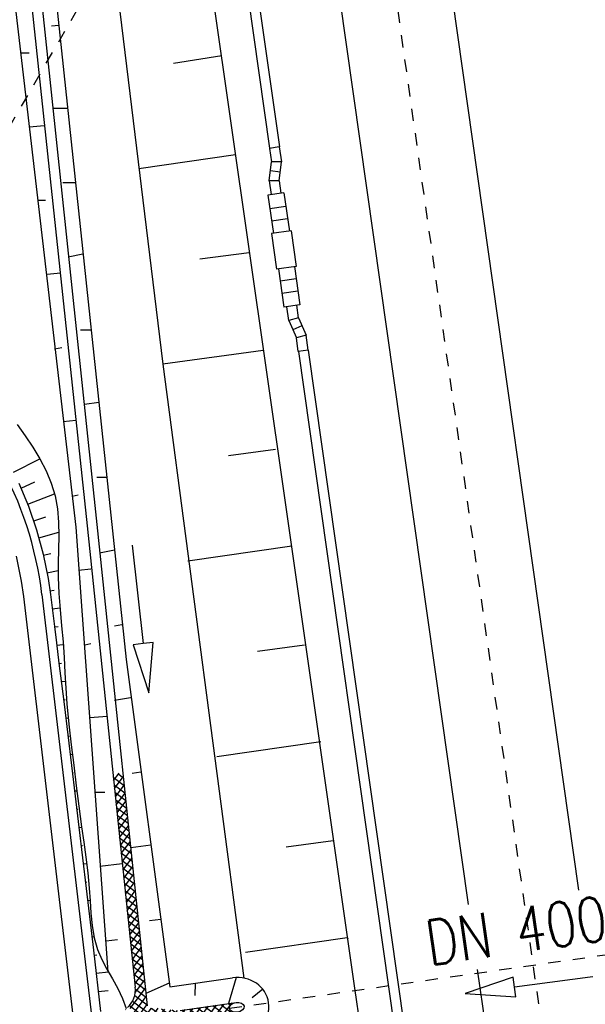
# Model space of a CAD drawing. Extents: x 446388 to 447135, y 445359 to 446567.
# Tile 33 of 80: x 446566 to 446589, y 445851 to 445891. Entities that reach past the tile are written whole.
import ezdxf

# ---------------------------------------------------------------- set-up
doc = ezdxf.new("R2010")
doc.units = 0
doc.header["$LTSCALE"] = 2
doc.header["$MEASUREMENT"] = 0
for name, pattern in [('ACAD_ISO05W100', [0.5, 0.25, -0.25]), ('AUSGEZOGEN', [0]), ('STRICHLINIEX2', [0.5, 0.25, -0.25])]:
    doc.linetypes.add(name, pattern=pattern)
doc.layers.get('0').update_dxf_attribs({"linetype": 'AUSGEZOGEN'})
for name, color, linetype in [('DB-Bahnachse', 7, 'CONTINUOUS'), ('DB-Böschungen', 15, 'CONTINUOUS'), ('DB-Durchlässe', 15, 'CONTINUOUS'), ('DB-Gleisachse', 7, 'CONTINUOUS'), ('DB-GRABEN', 15, 'AUSGEZOGEN'), ('DB-Kabelanlagen', 15, 'CONTINUOUS'), ('DB-RRB_41-201d', 15, 'CONTINUOUS'), ('DB-Wege', 15, 'CONTINUOUS'), ('FBRTOP', 250, 'AUSGEZOGEN')]:
    doc.layers.add(name, color=color, linetype=linetype)
doc.styles.add('ROMANS', font='romans.shx', dxfattribs={"width": 0.8})

# ---------------------------------------------------------------- blocks, each defined once
blk = doc.blocks.new('*X477')
at = {"color": 0, "linetype": 'ByBlock'}
for p, q in [((-997261, -722974), (-997056, -722769)), ((-997004, -723174), (-997261, -722918)), ((-997138, -723169), (-996749, -722780)), ((-996675, -723186), (-997093, -722768)), ((-996831, -723180), (-996441, -722791)), ((-996345, -723198), (-996763, -722780)), ((-996523, -723191), (-996134, -722802)), ((-996015, -723209), (-996433, -722791)), ((-996216, -723202), (-995827, -722813)), ((-995685, -723221), (-996103, -722803)), ((-995909, -723213), (-995520, -722824)), ((-995355, -723233), (-995773, -722815)), ((-995602, -723224), (-995212, -722835)), ((-995025, -723245), (-995443, -722827)), ((-995294, -723235), (-994905, -722846)), ((-994695, -723256), (-995113, -722838)), ((-994987, -723246), (-994598, -722857)), ((-994365, -723268), (-994783, -722850)), ((-994680, -723257), (-994290, -722868)), ((-994035, -723280), (-994453, -722862)), ((-994373, -723268), (-993983, -722878)), ((-993705, -723292), (-994123, -722873)), ((-994065, -723279), (-993676, -722889)), ((-993375, -723303), (-993793, -722885)), ((-993758, -723290), (-993369, -722900)), ((-993045, -723315), (-993463, -722897)), ((-993451, -723301), (-993061, -722911)), ((-993144, -723312), (-992754, -722922)), ((-992715, -723327), (-993133, -722909)), ((-992836, -723323), (-992447, -722933)), ((-992385, -723339), (-992803, -722920)), ((-992529, -723334), (-992140, -722944)), ((-992055, -723350), (-992474, -722932)), ((-992222, -723344), (-991832, -722955)), ((-991725, -723362), (-992144, -722944)), ((-991915, -723355), (-991525, -722966)), ((-991395, -723374), (-991814, -722956)), ((-991607, -723366), (-991218, -722977)), ((-991066, -723386), (-991484, -722967)), ((-991300, -723377), (-990911, -722988)), ((-990736, -723397), (-991154, -722979)), ((-990993, -723388), (-990603, -722999)), ((-990406, -723409), (-990824, -722991)), ((-990685, -723399), (-990296, -723010)), ((-990076, -723421), (-990494, -723003)), ((-990378, -723410), (-989989, -723021)), ((-989746, -723433), (-990164, -723014)), ((-990071, -723421), (-989682, -723032)), ((-989416, -723444), (-989834, -723026)), ((-989764, -723432), (-989374, -723043)), ((-989086, -723456), (-989504, -723038)), ((-989456, -723443), (-989067, -723053)), ((-988756, -723468), (-989174, -723050)), ((-989149, -723454), (-988760, -723064)), ((-988622, -723283), (-988844, -723061)), ((-988842, -723465), (-988622, -723245))]:
    blk.add_line(p, q, dxfattribs=at)
blk = doc.blocks.new('*X478')
at = {"color": 0, "linetype": 'ByBlock'}
for p, q in [((-987041, -720091), (-987442, -719691)), ((-987442, -719837), (-987367, -719762)), ((-987441, -720155), (-987042, -719755)), ((-987042, -719773), (-987090, -719724)), ((-987041, -720410), (-987441, -720010)), ((-987441, -720472), (-987041, -720073)), ((-987040, -720729), (-987441, -720328)), ((-987440, -720790), (-987041, -720391)), ((-987040, -721048), (-987440, -720647)), ((-987440, -721108), (-987040, -720708)), ((-987039, -721366), (-987440, -720966)), ((-987439, -721425), (-987040, -721026)), ((-987039, -721685), (-987439, -721284)), ((-987439, -721743), (-987039, -721344)), ((-987502, -722125), (-987039, -721661)), ((-987119, -722241), (-987448, -721912)), ((-987055, -721986), (-987439, -721603)), ((-987611, -722552), (-987058, -721999)), ((-987184, -722494), (-987513, -722166)), ((-987686, -722946), (-987166, -722425)), ((-987287, -723028), (-987642, -722672)), ((-987249, -722748), (-987577, -722419)), ((-988622, -723245), (-988452, -723075)), ((-988538, -723479), (-988145, -723086)), ((-987790, -723797), (-988514, -723073)), ((-988285, -723544), (-987838, -723097)), ((-987383, -723886), (-988184, -723085)), ((-988079, -723656), (-987275, -722852)), ((-987911, -723807), (-987220, -723116)), ((-987192, -723759), (-987854, -723097)), ((-987242, -723391), (-987686, -722946)), ((-986798, -723517), (-987198, -723116)), ((-988400, -723506), (-988622, -723283)), ((-987549, -723762), (-987270, -723484)), ((-987144, -723358), (-987017, -723231)), ((-986946, -723478), (-986858, -723390)), ((-987297, -723829), (-987189, -723721)), ((-987775, -723988), (-987763, -723977))]:
    blk.add_line(p, q, dxfattribs=at)

msp = doc.modelspace()

# ---------------------------------------------------------------- linework, layer by layer
at = {"layer": 'DB-Bahnachse', "linetype": 'ACAD_ISO05W100'}
msp.add_line((446576.217, 445925.725), (446587.547, 445845.791), dxfattribs=at)
at = {"layer": 'DB-Böschungen', "linetype": 'Continuous'}
for p, q in [((446573.015, 445896.141), (446576.555, 445871.397)), ((446569.721, 445892.636), (446571.646, 445876.789)), ((446574.026, 445889.243), (446572.077, 445888.94)), ((446574.583, 445885.244), (446570.684, 445884.687)), ((446575.139, 445881.294), (446573.139, 445881.041)), ((446575.695, 445877.345), (446571.646, 445876.789)), ((446571.646, 445876.789), (446574.921, 445852.006)), ((446576.202, 445873.346), (446574.302, 445873.093)), ((446576.555, 445871.397), (446579.386, 445851.601)), ((446576.858, 445869.447), (446572.659, 445868.84)), ((446577.364, 445865.448), (446575.465, 445865.195)), ((446577.414, 445865.448), (446577.406, 445865.447)), ((446578.02, 445861.549), (446573.821, 445860.942)), ((446577.971, 445861.499), (446577.971, 445861.499)), ((446578.527, 445857.55), (446576.627, 445857.297)), ((446579.095, 445853.638), (446574.984, 445853.044)), ((446579.133, 445853.601), (446579.101, 445853.596)), ((446579.386, 445851.601), (446580.094, 445846.652))]:
    msp.add_line(p, q, dxfattribs=at)
at = {"layer": 'DB-Durchlässe', "linetype": 'STRICHLINIEX2'}
msp.add_line((446574.335, 445850.786), (446593.95, 445853.578), dxfattribs=at)
at = {"layer": 'DB-Durchlässe', "linetype": 'Continuous'}
for p, q in [((446585.793, 445852.041), (446583.861, 445851.387)), ((446585.844, 445851.645), (446585.793, 445852.041)), ((446589.811, 445852.16), (446585.844, 445851.645)), ((446585.896, 445851.248), (446585.844, 445851.645)), ((446583.861, 445851.387), (446585.896, 445851.248))]:
    msp.add_line(p, q, dxfattribs=at)
msp.add_ellipse((446574.632, 445850.829), major_axis=(0.297, 0.042), ratio=0.666667, dxfattribs=at)
at = {"layer": 'DB-Gleisachse', "linetype": 'Continuous'}
for p, q in [((446574.363, 445922.77), (446583.972, 445854.98)), ((446579.955, 445915.384), (446588.434, 445855.562)), ((446584.344, 445852.351), (446587.033, 445833.38))]:
    msp.add_line(p, q, dxfattribs=at)
at = {"layer": 'DB-GRABEN', "linetype": 'Continuous'}
for p, q in [((446565.246, 445895.061), (446568.136, 445870.215)), ((446565.946, 445895.162), (446568.586, 445870.266)), ((446566.346, 445895.212), (446568.986, 445870.317)), ((446566.943, 445895.276), (446570.167, 445864.864)), ((446567.152, 445890.46), (446567.45, 445890.489)), ((446565.905, 445889.362), (446566.255, 445889.362)), ((446567.794, 445887.115), (446567.209, 445887.114)), ((446566.86, 445886.413), (446566.26, 445886.362)), ((446568.122, 445884.115), (446567.614, 445884.114)), ((446566.615, 445883.413), (446566.915, 445883.413)), ((446568.419, 445881.236), (446567.818, 445881.115)), ((446567.519, 445880.464), (446566.97, 445880.413)), ((446568.753, 445878.166), (446568.323, 445878.166)), ((446567.274, 445877.414), (446567.574, 445877.464)), ((446569.063, 445875.25), (446568.478, 445875.166)), ((446568.129, 445874.515), (446567.629, 445874.464)), ((446569.384, 445872.217), (446568.983, 445872.217)), ((446567.984, 445871.465), (446568.234, 445871.515)), ((446568.586, 445870.266), (446570.534, 445851.646)), ((446568.986, 445870.317), (446571.019, 445850.886)), ((446568.136, 445870.215), (446569.422, 445852.255)), ((446570.406, 445869.487), (446570.852, 445865.512)), ((446569.694, 445869.289), (446569.087, 445869.167)), ((446568.739, 445868.516), (446568.239, 445868.465)), ((446569.992, 445866.268), (446569.692, 445866.218)), ((446568.493, 445865.466), (446568.743, 445865.516)), ((446570.852, 445865.512), (446570.455, 445865.468)), ((446571.25, 445865.557), (446570.852, 445865.512)), ((446571.076, 445863.525), (446571.25, 445865.557)), ((446570.455, 445865.468), (446571.076, 445863.525)), ((446570.167, 445864.864), (446571.923, 445851.655)), ((446570.347, 445863.319), (446569.697, 445863.218)), ((446569.398, 445862.567), (446568.698, 445862.516)), ((446570.752, 445860.319), (446570.402, 445860.269)), ((446568.903, 445859.516), (446569.303, 445859.517)), ((446571.156, 445857.37), (446570.356, 445857.269)), ((446570.007, 445856.618), (446569.108, 445856.517)), ((446571.561, 445854.371), (446571.111, 445854.32)), ((446569.362, 445853.517), (446569.812, 445853.568)), ((446571.923, 445851.655), (446574.463, 445852.017)), ((446574.61, 445852.03), (446574.302, 445850.984)), ((446574.61, 445852.03), (446574.302, 445850.984)), ((446574.61, 445852.03), (446574.302, 445850.984)), ((446571.903, 445851.802), (446570.966, 445851.39)), ((446571.903, 445851.802), (446570.966, 445851.39)), ((446571.903, 445851.802), (446570.966, 445851.39)), ((446572.958, 445851.803), (446572.943, 445851.299)), ((446572.958, 445851.803), (446572.943, 445851.299)), ((446572.958, 445851.803), (446572.943, 445851.299)), ((446575.683, 445851.555), (446575.253, 445851.208)), ((446575.683, 445851.555), (446575.253, 445851.208)), ((446575.683, 445851.555), (446575.253, 445851.208)), ((446572.343, 445850.705), (446574.604, 445851.027))]:
    msp.add_line(p, q, dxfattribs=at)
for centre, major_axis, ratio, start_param, end_param in [((446574.632, 445850.829), (1.287, 0.181), 0.923077, -1.569346, 1.572246), ((446569.539, 445851.542), (0.707, 0.707), 1, 4.684985, 5.602031)]:
    msp.add_ellipse(centre, major_axis=major_axis, ratio=ratio, start_param=start_param, end_param=end_param, dxfattribs=at)
at = {"layer": 'DB-Kabelanlagen', "linetype": 'Continuous'}
for p, q in [((446569.382, 445931.901), (446575.958, 445885.51)), ((446569.778, 445931.957), (446576.354, 445885.566)), ((446576.349, 445885.565), (446575.953, 445885.509)), ((446575.953, 445885.509), (446576.031, 445884.958)), ((446576.349, 445885.565), (446576.435, 445884.962)), ((446575.938, 445884.191), (446576.031, 445884.958)), ((446576.385, 445884.552), (446575.988, 445884.6)), ((446576.435, 445884.962), (446576.031, 445884.958)), ((446576.342, 445884.195), (446576.435, 445884.962)), ((446576.342, 445884.195), (446575.938, 445884.191)), ((446575.938, 445884.191), (446576.016, 445883.639)), ((446576.342, 445884.195), (446576.412, 445883.695)), ((446576.536, 445883.713), (446575.892, 445883.622)), ((446575.892, 445883.622), (446576.112, 445882.077)), ((446576.536, 445883.713), (446576.755, 445882.168)), ((446576.615, 445883.159), (446575.971, 445883.067)), ((446576.685, 445882.663), (446576.041, 445882.572)), ((446576.829, 445882.179), (446576.037, 445882.067)), ((446576.037, 445882.067), (446576.241, 445880.631)), ((446576.829, 445882.179), (446577.033, 445880.743)), ((446577.033, 445880.743), (446576.241, 445880.631)), ((446576.315, 445880.642), (446576.534, 445879.097)), ((446576.959, 445880.733), (446577.178, 445879.188)), ((446577.029, 445880.238), (446576.385, 445880.146)), ((446577.099, 445879.743), (446576.456, 445879.651)), ((446577.178, 445879.188), (446576.534, 445879.097)), ((446576.736, 445878.563), (446576.658, 445879.115)), ((446577.125, 445878.672), (446577.054, 445879.171)), ((446577.125, 445878.672), (446576.736, 445878.563)), ((446577.125, 445878.672), (446577.428, 445877.961)), ((446576.736, 445878.563), (446577.039, 445877.852)), ((446577.266, 445878.34), (446576.898, 445878.184)), ((446577.428, 445877.961), (446577.039, 445877.852)), ((446577.117, 445877.302), (446577.039, 445877.852)), ((446577.513, 445877.358), (446577.428, 445877.961)), ((446577.512, 445877.358), (446577.116, 445877.302)), ((446577.121, 445877.303), (446583.42, 445832.868)), ((446577.517, 445877.359), (446583.816, 445832.924))]:
    msp.add_line(p, q, dxfattribs=at)
at = {"layer": 'DB-RRB_41-201d', "linetype": 'STRICHLINIEX2'}
msp.add_line((446556.919, 445871.637), (446568.472, 445891.587), dxfattribs=at)
at = {"layer": 'DB-RRB_41-201d', "linetype": 'Continuous'}
for p, q in [((446577.414, 445865.448), (446577.406, 445865.447)), ((446577.971, 445861.499), (446577.971, 445861.499)), ((446579.133, 445853.601), (446579.101, 445853.596))]:
    msp.add_line(p, q, dxfattribs=at)
at = {"layer": 'DB-Wege', "linetype": 'Continuous'}
for p, q in [((446565.759, 445874.357), (446566.084, 445873.904)), ((446566.084, 445873.904), (446566.395, 445873.442)), ((446566.395, 445873.442), (446566.682, 445872.969)), ((446565.614, 445872.434), (446566.677, 445872.976)), ((446566.682, 445872.969), (446566.934, 445872.485)), ((446566.934, 445872.485), (446567.143, 445871.988)), ((446565.828, 445871.995), (446566.223, 445871.063)), ((446565.921, 445871.79), (446566.472, 445872.04)), ((446567.143, 445871.988), (446567.297, 445871.476)), ((446566.194, 445871.137), (446567.276, 445871.559)), ((446567.297, 445871.476), (446567.392, 445870.949)), ((446566.223, 445871.063), (446566.549, 445870.105)), ((446567.392, 445870.949), (446567.437, 445870.409)), ((446566.433, 445870.471), (446566.921, 445870.631)), ((446567.437, 445870.409), (446567.447, 445869.862)), ((446566.549, 445870.105), (446566.81, 445869.127)), ((446566.641, 445869.786), (446567.447, 445870.008)), ((446567.447, 445869.862), (446567.438, 445869.309)), ((446566.81, 445869.127), (446567.011, 445868.135)), ((446566.82, 445869.084), (446567.128, 445869.155)), ((446567.438, 445869.309), (446567.425, 445868.754)), ((446565.723, 445869.045), (446565.931, 445868.028)), ((446567.425, 445868.754), (446567.423, 445868.201)), ((446566.968, 445868.371), (446567.422, 445868.459)), ((446565.931, 445868.028), (446566.018, 445867.413)), ((446567.011, 445868.135), (446567.111, 445867.491)), ((446567.423, 445868.201), (446567.449, 445867.541)), ((446566.763, 445867.501), (446576.712, 445783.244)), ((446567.088, 445867.649), (446567.264, 445867.676)), ((446567.111, 445867.491), (446567.196, 445866.845)), ((446567.449, 445867.541), (446567.498, 445866.887)), ((446566.018, 445867.413), (446575.967, 445783.156)), ((446567.186, 445866.92), (446567.492, 445866.959)), ((446567.196, 445866.845), (446567.272, 445866.197)), ((446567.498, 445866.887), (446567.559, 445866.234)), ((446567.272, 445866.197), (446567.347, 445865.55)), ((446567.273, 445866.185), (446567.417, 445866.202)), ((446567.559, 445866.234), (446567.617, 445865.582)), ((446567.347, 445865.55), (446567.449, 445864.723)), ((446567.617, 445865.582), (446567.66, 445864.958)), ((446567.359, 445865.448), (446567.624, 445865.48)), ((446567.449, 445864.723), (446567.556, 445863.897)), ((446567.451, 445864.712), (446567.562, 445864.726)), ((446567.66, 445864.958), (446567.696, 445864.333)), ((446567.696, 445864.333), (446567.733, 445863.708)), ((446567.546, 445863.976), (446567.715, 445863.999)), ((446567.556, 445863.897), (446567.663, 445863.07)), ((446567.733, 445863.708), (446567.777, 445863.083)), ((446567.641, 445863.241), (446567.702, 445863.249)), ((446567.663, 445863.07), (446567.815, 445861.829)), ((446567.777, 445863.083), (446567.856, 445862.254)), ((446567.733, 445862.507), (446567.828, 445862.518)), ((446567.856, 445862.254), (446567.951, 445861.426)), ((446567.815, 445861.829), (446567.961, 445860.588)), ((446567.822, 445861.771), (446567.866, 445861.776)), ((446567.951, 445861.426), (446568.053, 445860.599)), ((446567.909, 445861.035), (446567.998, 445861.045)), ((446567.961, 445860.588), (446568.107, 445859.346)), ((446568.053, 445860.599), (446568.154, 445859.771)), ((446567.995, 445860.299), (446568.042, 445860.304)), ((446568.082, 445859.563), (446568.177, 445859.573)), ((446568.154, 445859.771), (446568.255, 445858.943)), ((446568.107, 445859.346), (446568.254, 445858.105)), ((446568.169, 445858.826), (446568.219, 445858.832)), ((446568.255, 445858.943), (446568.364, 445858.118)), ((446568.254, 445858.105), (446568.547, 445855.622)), ((446568.256, 445858.09), (446568.366, 445858.103)), ((446568.364, 445858.118), (446568.451, 445857.501)), ((446568.343, 445857.354), (446568.406, 445857.361)), ((446568.451, 445857.501), (446568.537, 445856.883)), ((446568.537, 445856.883), (446568.614, 445856.263)), ((446568.43, 445856.618), (446568.57, 445856.634)), ((446568.614, 445856.263), (446568.674, 445855.637)), ((446568.517, 445855.882), (446568.584, 445855.89)), ((446568.547, 445855.622), (446568.841, 445853.14)), ((446568.674, 445855.637), (446568.707, 445855.132)), ((446568.604, 445855.146), (446568.705, 445855.157)), ((446568.707, 445855.132), (446568.74, 445854.627)), ((446568.691, 445854.41), (446568.724, 445854.414)), ((446568.74, 445854.627), (446568.79, 445854.126)), ((446568.79, 445854.126), (446568.876, 445853.636)), ((446568.778, 445853.674), (446568.866, 445853.684)), ((446568.876, 445853.636), (446569.012, 445853.16)), ((446568.841, 445853.14), (446569.134, 445850.657)), ((446568.864, 445852.938), (446568.977, 445852.95)), ((446569.012, 445853.16), (446569.184, 445852.755)), ((446569.184, 445852.755), (446569.389, 445852.361)), ((446568.951, 445852.202), (446569.447, 445852.258)), ((446569.389, 445852.361), (446569.61, 445851.971)), ((446569.61, 445851.971), (446569.825, 445851.581)), ((446569.825, 445851.581), (446570.017, 445851.186)), ((446569.038, 445851.465), (446569.438, 445851.511)), ((446570.017, 445851.186), (446570.165, 445850.779))]:
    msp.add_line(p, q, dxfattribs=at)
msp.add_ellipse((446552.61, 445865.828), major_axis=(14.112, 1.985), ratio=1, start_param=-0.022106, end_param=1.563311, dxfattribs=at)
at = {"layer": 'FBRTOP'}
for points in [[(446576.449, 446163.728, -0.000132), (446578.343, 446150.384, -0.000157), (446579.926, 446139.19, -0.000509), (446581.889, 446125.17, 0.000658), (446583.412, 446114.317, 0.000059), (446585.17, 446101.916, 0.000061), (446586.887, 446089.829, 0.000001), (446588.957, 446075.27, 0.000001), (446590.43, 446064.906, 0.000008), (446592.183, 446052.577, -0.000007), (446593.936, 446040.247, -0.00042), (446595.406, 446029.844, 0.000308), (446597.407, 446015.661, 0.000387), (446598.701, 446006.581, -0.000225), (446600.926, 445991.002, -0.000119), (446601.235, 445988.828, -0.000144)], [(446562.06, 446507.886), (446569.246, 446457.189, -0.000002), (446576.262, 446407.683, 0.000001), (446583.279, 446358.178, 0.000002), (446592.05, 446296.296, -0.000002), (446600.821, 446234.415, -0.000002), (446609.591, 446172.533, 0.000003), (446618.362, 446110.652, 0.000001), (446627.133, 446048.77, -0.000002), (446635.904, 445986.889, 0), (446649.168, 445893.306, 0), (446660.462, 445813.621), (446674.495, 445714.61, 0.000001), (446678.792, 445684.289, 0.000001), (446687.668, 445621.668)]]:
    msp.add_lwpolyline(points, format="xyb", dxfattribs=at)
at = {"layer": 'FBRTOP', "const_width": 0.5}
for points in [[(446559.09, 446507.465), (446566.275, 446456.768, -0.000002), (446573.292, 446407.262, 0.000001), (446580.308, 446357.757, 0.000002), (446589.079, 446295.875, -0.000002), (446597.85, 446233.994, -0.000002), (446606.621, 446172.112, 0.000003), (446615.391, 446110.231, 0.000001), (446624.162, 446048.349, -0.000002), (446632.933, 445986.468, 0), (446646.197, 445892.885, 0), (446657.491, 445813.2), (446671.524, 445714.189, 0.000002), (446687.312, 445602.802, -0.000002), (446703.099, 445491.416), (446717.132, 445392.405, 0.000001), (446718.367, 445383.697, 0)], [(446531.367, 446503.536), (446538.553, 446452.838, -0.000002), (446545.569, 446403.333, 0.000001), (446552.586, 446353.827, 0.000002), (446561.357, 446291.946, -0.000002), (446570.128, 446230.064, -0.000002), (446578.898, 446168.183, 0.000003), (446587.669, 446106.301, 0.000001), (446596.44, 446044.42, -0.000002), (446605.211, 445982.538, 0), (446618.474, 445888.956, 0), (446629.769, 445809.27), (446643.802, 445710.259, 0.000002), (446659.589, 445598.873, -0.000002), (446675.377, 445487.486), (446689.41, 445388.475, 0.000001), (446690.644, 445379.768, 0)]]:
    msp.add_lwpolyline(points, format="xyb", dxfattribs=at)

# ---------------------------------------------------------------- block references
at = {"layer": 'DB-GRABEN', "linetype": 'Continuous', "xscale": 0.0009999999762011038, "yscale": 0.000999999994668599, "zscale": 0.001, "rotation": 278.0111944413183}
for name in ['*X477', '*X478']:
    msp.add_blockref(name, (447424.727, 444973.499), dxfattribs=at)

# ---------------------------------------------------------------- texts
at = {"layer": 'DB-Durchlässe', "linetype": 'Continuous', "style": 'ROMANS', "oblique": 0, "width": 0.8}
msp.add_text('DN 400', height=1.8, rotation=8.1012, dxfattribs=at).set_placement((446582.412, 445852.518))

doc.saveas('drawing.dxf')
